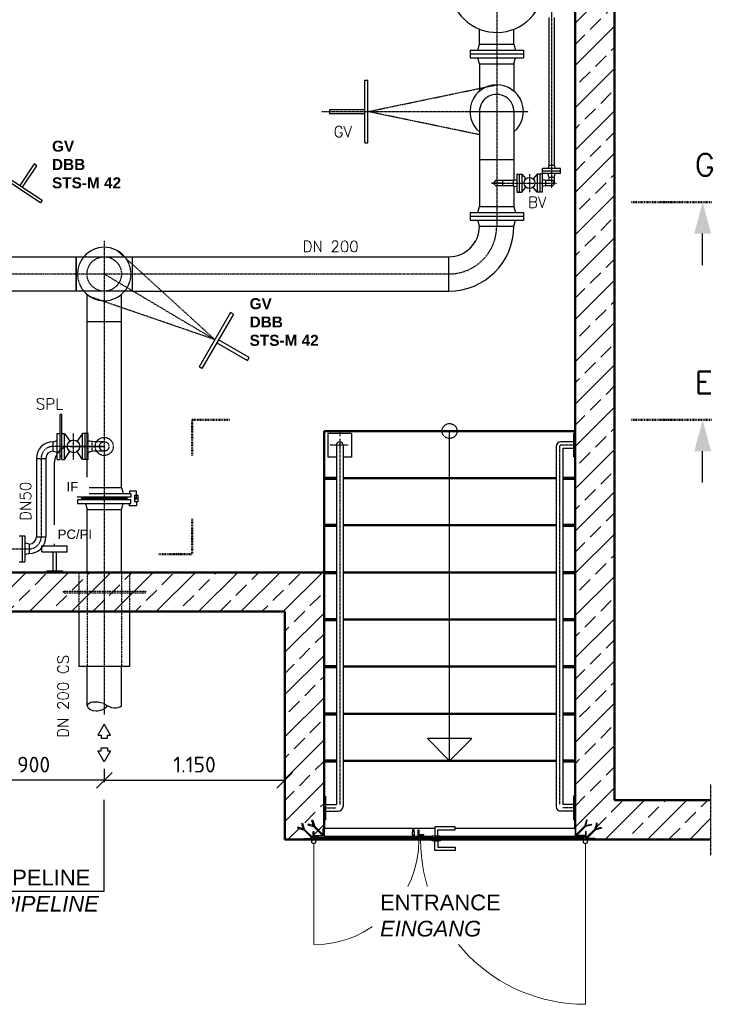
# Model space of a CAD drawing. Header units: millimetres. Extents: x -197187 to 231260338, y -45270 to 70505.
# Tile 47 of 85: x 49855 to 54274, y 1152 to 7421. Entities that reach past the tile are written whole.
import ezdxf
from ezdxf.enums import TextEntityAlignment as Align

# ---------------------------------------------------------------- set-up
doc = ezdxf.new("R2010")
doc.units = ezdxf.units.MM
doc.header["$LTSCALE"] = 0.5
doc.linetypes.add('DASHDOT', pattern=[1, 0.5, -0.25, 0, -0.25])
doc.linetypes.add('HIDDEN', pattern=[0.375, 0.25, -0.125])
for name, color, linetype in [('17', 7, 'Continuous'), ('21', 7, 'Continuous'), ('41', 7, 'Continuous'), ('BEMAßUNG', 7, 'Continuous'), ('Beschriftung', 7, 'Continuous'), ('P-MU025ENTLÜ', 7, 'Continuous'), ('P-MU050ENTL', 7, 'Continuous'), ('P-MU150AUSL', 7, 'Continuous'), ('P-MU200AUSL', 7, 'Continuous'), ('P-MU200EINL', 7, 'Continuous')]:
    doc.layers.add(name, color=color, linetype=linetype)
doc.styles.add('LBB3.5M1000', font='isocp.shx', dxfattribs={"height": 3.5})
doc.styles.add('ROMANS', font='ROMANS', dxfattribs={"height": 0.2})
doc.styles.get("Standard").update_dxf_attribs({"font": 'isocpeur.ttf'})
doc.dimstyles.new('DIN', dxfattribs={"dimtxt": 2.5, "dimasz": 2.5, "dimexe": 1.25, "dimexo": 0.625, "dimtad": 1, "dimtih": 1, "dimdec": 4, "dimdsep": 46, "dimlunit": 6, "dimtxsty": 'Standard', "dimcen": 2.5, "dimadec": 0, "dimazin": 0, "dimtfac": 1, "dimtdec": 4, "dimtmove": 0, "dimatfit": 3, "dimfxl": 0, "dimtvp": 1, "dimtolj": 1, "dimtzin": 0, "dimarcsym": 0})
pattern_1 = [(315, (54390.2678, 6679.3256), (2.245064, 2.245064), [])]
pattern_2 = [(45, (54390.2678, 6679.3256), (-2.245064, 2.245064), [])]
pattern_3 = [(135, (36922.8132, 2887.025), (-1.12253202, -1.12253202), [])]
pattern_4 = [(135, (40744.038, 3652.0185), (-2.245064, -2.245064), [])]

# ---------------------------------------------------------------- blocks, each defined once
blk = doc.blocks.new('SPFEIL')
at = {"layer": '17', "color": 7, "linetype": 'Continuous'}
blk.add_line((-20, 0), (-10, 0), dxfattribs=at)
blk.add_solid([(-10, -2.6795), (0, 0), (-10, 2.6795)], dxfattribs=at)
blk = doc.blocks.new('_Oblique')
at = {"color": 0, "linetype": 'ByBlock', "lineweight": -2}
blk.add_line((-0.5, -0.5), (0.5, 0.5), dxfattribs=at)
blk = doc.blocks.new('*D39')
at = {"layer": 'BEMAßUNG', "color": 0, "lineweight": -2, "transparency": 16777216}
for p, q in [((49494, 2652), (49494, 2565.7)), ((50394, 2652), (50394, 2565.7)), ((50394, 2578.2), (49494, 2578.2))]:
    blk.add_line(p, q, dxfattribs=at)
at = {"layer": 'DEFPOINTS', "color": 0, "transparency": 16777216}
for p in [(49494, 3652), (50394, 3652), (49494, 2578.2)]:
    blk.add_point(p, dxfattribs=at)
at = {"layer": 'BEMAßUNG', "color": 0, "lineweight": -2, "transparency": 16777216, "xscale": 100, "yscale": 100, "zscale": 100, "rotation": 180}
blk.add_blockref('_Oblique', (49494, 2578.2), dxfattribs=at)
at = {"layer": 'BEMAßUNG', "color": 0, "lineweight": -2, "transparency": 16777216, "xscale": 100, "yscale": 100, "zscale": 100}
blk.add_blockref('_Oblique', (50394, 2578.2), dxfattribs=at)
at = {"layer": 'BEMAßUNG', "color": 0, "transparency": 16777216, "insert": (49944, 2678.2), "char_height": 100, "attachment_point": 5}
blk.add_mtext('\\A1;900', dxfattribs=at)
blk = doc.blocks.new('*D45')
at = {"layer": 'BEMAßUNG', "color": 0, "lineweight": -2, "transparency": 16777216}
for p, q in [((50394, 2652), (50394, 2565.7)), ((51544, 2652), (51544, 2565.7)), ((50394, 2578.2), (51544, 2578.2))]:
    blk.add_line(p, q, dxfattribs=at)
at = {"layer": 'DEFPOINTS', "color": 0, "transparency": 16777216}
for p in [(50394, 3652), (51544, 3652), (51544, 2578.2)]:
    blk.add_point(p, dxfattribs=at)
at = {"layer": 'BEMAßUNG', "color": 0, "lineweight": -2, "transparency": 16777216, "xscale": 100, "yscale": 100, "zscale": 100, "rotation": 180}
blk.add_blockref('_Oblique', (50394, 2578.2), dxfattribs=at)
at = {"layer": 'BEMAßUNG', "color": 0, "lineweight": -2, "transparency": 16777216, "xscale": 100, "yscale": 100, "zscale": 100}
blk.add_blockref('_Oblique', (51544, 2578.2), dxfattribs=at)
at = {"layer": 'BEMAßUNG', "color": 0, "transparency": 16777216, "insert": (50969, 2678.2), "char_height": 100, "attachment_point": 5}
blk.add_mtext('\\A1;1.150', dxfattribs=at)

msp = doc.modelspace()

# ---------------------------------------------------------------- hatches: boundary and pattern name
at = {"lineweight": 5}
h = msp.add_hatch(dxfattribs=at)
h.set_pattern_fill('NET3', color=256)
h.set_pattern_definition([(0, (94958.6554, 7787.324), (0, 3.175), []), (60, (94958.6554, 7787.324), (-2.74963066, 1.5875), []), (120, (94958.6554, 7787.324), (-2.74963066, -1.5875), [])])
h.paths.add_polyline_path([(50394.038, 4381.018), (50249.172, 4381.018), (50249.172, 4364.018), (50394.038, 4364.018)])
h.paths.add_polyline_path([(50538.904, 4381.018), (50394.038, 4381.018), (50394.038, 4364.018), (50538.904, 4364.018)])
h = msp.add_hatch(color=256)
h.dxf.hatch_style = 1
h.paths.add_polyline_path([(50598.908, 4366.271), (50593.497, 4375.642), (50604.318, 4375.642)])
h = msp.add_hatch(dxfattribs=at)
h.set_pattern_fill('ANSI31', color=256)
h.set_pattern_definition(pattern_2)
edge = h.paths.add_edge_path()
edge.add_line((51794.038, 2272.018), (51794.038, 2222.018))
edge.add_line((51794.038, 2222.018), (51729.038, 2222.018))
edge.add_line((51729.038, 2222.018), (51729.038, 2224.518))
edge.add_arc((51731.538, 2224.518), 2.5, -270, -180, ccw=False)
edge.add_line((51731.538, 2227.018), (51784.038, 2227.018))
edge.add_arc((51784.038, 2232.018), 5, -90, 0)
edge.add_line((51789.038, 2232.018), (51789.038, 2269.518))
edge.add_arc((51791.538, 2269.518), 2.5, -270, -180, ccw=False)
edge.add_line((51791.538, 2272.018), (51794.038, 2272.018))
h = msp.add_hatch(dxfattribs=at)
h.set_pattern_fill('ANSI31', color=256)
h.set_pattern_definition([(45, (40744.038, 3652.0185), (-2.245064, 2.245064), [])])
edge = h.paths.add_edge_path()
edge.add_line((52399.038, 2262.018), (52399.038, 2212.018))
edge.add_line((52399.038, 2212.018), (52334.038, 2212.018))
edge.add_line((52334.038, 2212.018), (52334.038, 2214.518))
edge.add_arc((52336.538, 2214.518), 2.5, -270, -180, ccw=False)
edge.add_line((52336.538, 2217.018), (52389.038, 2217.018))
edge.add_arc((52389.038, 2222.018), 5, -90, 0)
edge.add_line((52394.038, 2222.018), (52394.038, 2259.518))
edge.add_arc((52396.538, 2259.518), 2.5, -270, -180, ccw=False)
edge.add_line((52396.538, 2262.018), (52399.038, 2262.018))
h = msp.add_hatch(dxfattribs=at)
h.set_pattern_fill('ANSI31', color=256, angle=90)
h.set_pattern_definition(pattern_4)
h.paths.add_polyline_path([(52357.788, 2252.018), (52367.788, 2252.018), (52367.788, 2262.018), (52357.788, 2262.018)])
h = msp.add_hatch(dxfattribs=at)
h.set_pattern_fill('ANSI31', color=256)
h.set_pattern_definition(pattern_2)
edge = h.paths.add_edge_path()
edge.add_line((53394.038, 2272.018), (53394.038, 2222.018))
edge.add_line((53394.038, 2222.018), (53459.038, 2222.018))
edge.add_line((53459.038, 2222.018), (53459.038, 2224.518))
edge.add_arc((53456.538, 2224.518), 2.5, 720, 810)
edge.add_line((53456.538, 2227.018), (53404.038, 2227.018))
edge.add_arc((53404.038, 2232.018), 5, 540, 630, ccw=False)
edge.add_line((53399.038, 2232.018), (53399.038, 2269.518))
edge.add_arc((53396.538, 2269.518), 2.5, 720, 810)
edge.add_line((53396.538, 2272.018), (53394.038, 2272.018))
h = msp.add_hatch(dxfattribs=at)
h.set_pattern_fill('ANSI31', color=256, angle=-90)
h.set_pattern_definition(pattern_1)
edge = h.paths.add_edge_path()
edge.add_line((51729.038, 2252.018), (51729.038, 2202.018))
edge.add_line((51729.038, 2202.018), (51664.038, 2202.018))
edge.add_line((51664.038, 2202.018), (51664.038, 2204.518))
edge.add_arc((51666.538, 2204.518), 2.5, -270, -180, ccw=False)
edge.add_line((51666.538, 2207.018), (51719.038, 2207.018))
edge.add_arc((51719.038, 2212.018), 5, -90, 0)
edge.add_line((51724.038, 2212.018), (51724.038, 2249.518))
edge.add_arc((51726.538, 2249.518), 2.5, -270, -180, ccw=False)
edge.add_line((51726.538, 2252.018), (51729.038, 2252.018))
h = msp.add_hatch(dxfattribs=at)
h.set_pattern_fill('ANSI31', color=256, scale=0.5, angle=90)
h.set_pattern_definition(pattern_3)
h.paths.add_polyline_path([(51729.038, 2216.018), (51749.038, 2216.018), (51749.038, 2218.018), (51729.038, 2218.018)])
h = msp.add_hatch(dxfattribs=at)
h.set_pattern_fill('ANSI31', color=256, angle=90)
h.set_pattern_definition(pattern_4)
h.paths.add_polyline_path([(52399.038, 2212.018), (51739.038, 2212.018), (51739.038, 2202.018), (52399.038, 2202.018)])
h = msp.add_hatch(dxfattribs=at)
h.set_pattern_fill('ANSI31', color=256, angle=90)
h.set_pattern_definition(pattern_4)
h.paths.add_polyline_path([(52399.038, 2222.018), (52429.038, 2222.018), (52429.038, 2232.018), (52399.038, 2232.018)])
h = msp.add_hatch(dxfattribs=at)
h.set_pattern_fill('ANSI31', color=256, scale=0.5, angle=90)
h.set_pattern_definition([(135, (37592.8132, 2887.025), (-1.12253202, -1.12253202), [])])
h.paths.add_polyline_path([(52399.038, 2216.018), (52419.038, 2216.018), (52419.038, 2218.018), (52399.038, 2218.018)])
h = msp.add_hatch(dxfattribs=at)
h.set_pattern_fill('ANSI31', color=256)
h.set_pattern_definition([(45, (36847.8132, 2887.025), (-2.245064, 2.245064), [])])
h.paths.add_polyline_path([(52409.038, 2202.018), (53449.038, 2202.018), (53449.038, 2212.018), (52409.038, 2212.018)])
h = msp.add_hatch(dxfattribs=at)
h.set_pattern_fill('ANSI31', color=256, scale=0.5, angle=90)
h.set_pattern_definition(pattern_3)
h.paths.add_polyline_path([(53459.038, 2216.018), (53439.038, 2216.018), (53439.038, 2218.018), (53459.038, 2218.018)])
h = msp.add_hatch(dxfattribs=at)
h.set_pattern_fill('ANSI31', color=256, angle=-90)
h.set_pattern_definition(pattern_1)
edge = h.paths.add_edge_path()
edge.add_line((53459.038, 2252.018), (53459.038, 2202.018))
edge.add_line((53459.038, 2202.018), (53524.038, 2202.018))
edge.add_line((53524.038, 2202.018), (53524.038, 2204.518))
edge.add_arc((53521.538, 2204.518), 2.5, 720, 810)
edge.add_line((53521.538, 2207.018), (53469.038, 2207.018))
edge.add_arc((53469.038, 2212.018), 5, 540, 630, ccw=False)
edge.add_line((53464.038, 2212.018), (53464.038, 2249.518))
edge.add_arc((53461.538, 2249.518), 2.5, 720, 810)
edge.add_line((53461.538, 2252.018), (53459.038, 2252.018))

# ---------------------------------------------------------------- linework, layer by layer
at = {"linetype": 'Continuous'}
msp.add_line((50480.773, 5948.227), (50520.934, 5911.568), dxfattribs=at)
for p, q in [((50249.172, 4381.018), (50249.172, 4364.018)), ((50538.904, 4381.018), (50538.904, 4364.018)), ((52499.038, 2272.018), (51794.038, 2272.018)), ((53394.038, 2272.018), (52629.038, 2272.018)), ((51544.038, 2202.018), (51794.038, 2202.018)), ((51794.038, 2222.018), (52356.788, 2222.018)), ((51794.038, 2202.018), (53394.038, 2202.018)), ((52356.788, 2230.018), (52356.788, 2217.018)), ((52356.788, 2230.018), (52368.788, 2230.018)), ((52357.788, 2230.018), (52357.788, 2252.018)), ((52357.788, 2229.018), (52357.788, 2217.018)), ((52367.788, 2252.018), (52367.788, 2230.018)), ((52367.788, 2229.018), (52367.788, 2217.018)), ((52368.788, 2230.018), (52368.788, 2217.018)), ((52368.788, 2222.018), (52394.038, 2222.018)), ((52429.038, 2222.018), (52484.038, 2222.018)), ((52499.038, 2222.018), (53394.038, 2222.018))]:
    msp.add_line(p, q)
at = {"lineweight": 50}
for p, q in [((51739.038, 2215.961), (51749.038, 2215.961)), ((51749.038, 2218.164), (51749.038, 2221.956)), ((52409.038, 2215.961), (52419.038, 2215.961)), ((52419.038, 2218.164), (52419.038, 2221.956)), ((53439.038, 2218.164), (53439.038, 2221.956)), ((53449.038, 2215.961), (53439.038, 2215.961))]:
    msp.add_line(p, q, dxfattribs=at)
at = {"lineweight": 5}
for p, q in [((51729.038, 2175.018), (51729.038, 1532.018)), ((53459.038, 2175.018), (53459.038, 1152.018))]:
    msp.add_line(p, q, dxfattribs=at)
for points in [[(49856.968, 6365.296), (49873.617, 6354.214), (49965.045, 6491.567), (49948.396, 6502.649)], [(49721.019, 6431.764), (49732.102, 6448.413), (49998.483, 6271.097), (49987.401, 6254.449)], [(50224.038, 4405.018), (50564.038, 4405.018), (50564.038, 4381.018), (50224.038, 4381.018)], [(50589.917, 4392.766), (50607.899, 4392.766), (50607.899, 4352.271), (50589.917, 4352.271)], [(50224.038, 4340.018), (50564.038, 4340.018), (50564.038, 4364.018), (50224.038, 4364.018)], [(50598.908, 4366.271), (50593.497, 4375.642), (50604.318, 4375.642)], [(52357.788, 2252.018), (52367.788, 2252.018), (52367.788, 2262.018), (52357.788, 2262.018)], [(51679.038, 2200.018), (51729.038, 2200.018), (51729.038, 2202.018), (51679.038, 2202.018)], [(51729.038, 2216.018), (51749.038, 2216.018), (51749.038, 2218.018), (51729.038, 2218.018)], [(51729.038, 2200.018), (51779.038, 2200.018), (51779.038, 2202.018), (51729.038, 2202.018)], [(52399.038, 2212.018), (51739.038, 2212.018), (51739.038, 2202.018), (52399.038, 2202.018)], [(52357.788, 2219.018), (52367.788, 2219.018), (52367.788, 2229.018), (52357.788, 2229.018)], [(52399.038, 2222.018), (52429.038, 2222.018), (52429.038, 2232.018), (52399.038, 2232.018)], [(52399.038, 2216.018), (52419.038, 2216.018), (52419.038, 2218.018), (52399.038, 2218.018)], [(52409.038, 2202.018), (53449.038, 2202.018), (53449.038, 2212.018), (52409.038, 2212.018)], [(52484.038, 2212.018), (52534.038, 2212.018), (52534.038, 2222.018), (52484.038, 2222.018)], [(52484.038, 2202.018), (52534.038, 2202.018), (52534.038, 2192.018), (52484.038, 2192.018)], [(53459.038, 2200.018), (53409.038, 2200.018), (53409.038, 2202.018), (53459.038, 2202.018)], [(53459.038, 2216.018), (53439.038, 2216.018), (53439.038, 2218.018), (53459.038, 2218.018)], [(53509.038, 2200.018), (53459.038, 2200.018), (53459.038, 2202.018), (53509.038, 2202.018)]]:
    msp.add_lwpolyline(points, close=True)
for points in [[(50274.306, 4405.018), (50284.488, 4443.018), (50503.588, 4443.018), (50513.77, 4405.018)], [(50598.908, 4372.518), (50598.908, 4419.191), (50554.361, 4419.191), (50554.361, 4405.018)], [(50274.306, 4340.018), (50284.488, 4302.018), (50503.588, 4302.018), (50513.77, 4340.018)], [(50598.908, 4352.271), (50598.908, 4325.846), (50554.361, 4325.846), (50554.361, 4340.018)], [(51727.608, 2284.206), (51717.047, 2323.619), (51722.843, 2325.172), (51732.988, 2287.312)], [(53460.468, 2284.206), (53471.029, 2323.619), (53465.233, 2325.172), (53455.088, 2287.312)], [(51661.055, 2270.001), (51627.437, 2279.009), (51625.884, 2273.214), (51663.745, 2263.069)], [(51662.608, 2264.206), (51652.047, 2303.619), (51657.843, 2305.172), (51667.988, 2267.312)], [(51662.608, 2264.206), (51719.745, 2207.069), (51723.988, 2211.311), (51667.988, 2267.312)], [(51726.055, 2290.001), (51692.437, 2299.009), (51690.884, 2293.214), (51728.745, 2283.069)], [(51727.608, 2284.206), (51784.745, 2227.069), (51788.988, 2231.311), (51732.988, 2287.312)], [(52519.038, 2282.018), (52499.038, 2282.018), (52499.038, 2222.018), (52519.038, 2222.018), (52519.038, 2262.018), (52629.038, 2262.018), (52629.038, 2282.018), (52499.038, 2282.018), (52499.038, 2262.018)], [(53460.468, 2284.206), (53403.331, 2227.069), (53399.088, 2231.311), (53455.088, 2287.312)], [(53462.021, 2290.001), (53495.639, 2299.009), (53497.192, 2293.214), (53459.331, 2283.069)], [(53525.468, 2264.206), (53468.331, 2207.069), (53464.088, 2211.311), (53520.088, 2267.312)], [(53525.468, 2264.206), (53536.029, 2303.619), (53530.233, 2305.172), (53520.088, 2267.312)], [(53527.021, 2270.001), (53560.639, 2279.009), (53562.192, 2273.214), (53524.331, 2263.069)], [(52519.038, 2132.018), (52499.038, 2132.018), (52499.038, 2192.018), (52519.038, 2192.018), (52519.038, 2152.018), (52629.038, 2152.018), (52629.038, 2132.018), (52499.038, 2132.018), (52499.038, 2152.018)]]:
    msp.add_lwpolyline(points)
for points in [[(51794.038, 2272.018), (51794.038, 2222.018), (51729.038, 2222.018), (51729.038, 2224.518, -0.41421356), (51731.538, 2227.018), (51784.038, 2227.018, 0.41421356), (51789.038, 2232.018), (51789.038, 2269.518, -0.41421356), (51791.538, 2272.018)], [(52399.038, 2262.018), (52399.038, 2212.018), (52334.038, 2212.018), (52334.038, 2214.518, -0.41421356), (52336.538, 2217.018), (52389.038, 2217.018, 0.41421356), (52394.038, 2222.018), (52394.038, 2259.518, -0.41421356), (52396.538, 2262.018)], [(53394.038, 2272.018), (53394.038, 2222.018), (53459.038, 2222.018), (53459.038, 2224.518, 0.41421356), (53456.538, 2227.018), (53404.038, 2227.018, -0.41421356), (53399.038, 2232.018), (53399.038, 2269.518, 0.41421356), (53396.538, 2272.018)], [(51729.038, 2252.018), (51729.038, 2202.018), (51664.038, 2202.018), (51664.038, 2204.518, -0.41421356), (51666.538, 2207.018), (51719.038, 2207.018, 0.41421356), (51724.038, 2212.018), (51724.038, 2249.518, -0.41421356), (51726.538, 2252.018)], [(53459.038, 2252.018), (53459.038, 2202.018), (53524.038, 2202.018), (53524.038, 2204.518, 0.41421356), (53521.538, 2207.018), (53469.038, 2207.018, -0.41421356), (53464.038, 2212.018), (53464.038, 2249.518, 0.41421356), (53461.538, 2252.018)]]:
    msp.add_lwpolyline(points, format="xyb", close=True)
at = {"lineweight": 50}
for points in [[(51739.038, 2218.018), (51739.038, 2221.956), (51753.671, 2221.956), (51753.671, 2218.018)], [(52409.038, 2218.018), (52409.038, 2221.956), (52423.671, 2221.956), (52423.671, 2218.018)], [(53449.038, 2218.018), (53449.038, 2221.956), (53434.405, 2221.956), (53434.405, 2218.018)]]:
    msp.add_lwpolyline(points, dxfattribs=at)
for centre in [(51729.038, 2187.518), (53459.038, 2187.518)]:
    msp.add_circle(centre, 12.5)
at = {"lineweight": 5}
for centre, radius, start, end in [((51729.038, 2202.018), 670, 270, 0), ((53459.038, 2202.018), 1050, 180, 270)]:
    msp.add_arc(centre, radius, start, end, dxfattribs=at)
at = {"lineweight": 50}
for points in [[(51744.038, 2215.961), (51744.459, 2213.237), (51746.057, 2212.527), (51748.387, 2212.106), (51750.028, 2212.549), (51752.203, 2214.08), (51751.981, 2216.32), (51750.472, 2217.673), (51748.83, 2218.205), (51743.416, 2218.139), (51739.023, 2218.05)], [(52414.038, 2215.961), (52414.459, 2213.237), (52416.057, 2212.527), (52418.387, 2212.106), (52420.028, 2212.549), (52422.203, 2214.08), (52421.981, 2216.32), (52420.472, 2217.673), (52418.83, 2218.205), (52413.416, 2218.139), (52409.023, 2218.05)], [(53444.038, 2215.961), (53443.617, 2213.237), (53442.019, 2212.527), (53439.69, 2212.106), (53438.048, 2212.549), (53435.873, 2214.08), (53436.095, 2216.32), (53437.604, 2217.673), (53439.246, 2218.205), (53444.66, 2218.139), (53449.053, 2218.05)]]:
    msp.add_spline(points, degree=3, dxfattribs=at)
at = {"layer": '17', "linetype": 'DASHDOT', "lineweight": 50, "ltscale": 20}
for p, q in [((53752.4, 6259.018), (54266.161, 6259.018)), ((50955.136, 4873.541), (50955.136, 4646.363)), ((50955.136, 4873.541), (51196.055, 4873.541)), ((53752.4, 4873.541), (54266.161, 4873.541)), ((50955.136, 4243.322), (50955.136, 4018.117)), ((50742.078, 4018.117), (50955.136, 4018.117))]:
    msp.add_line(p, q, dxfattribs=at)
at = {"layer": '21', "linetype": 'Continuous', "lineweight": 50, "ltscale": 10}
for p, q in [((53394.038, 14152.018), (53394.038, 2272.018)), ((53644.038, 8802.018), (53644.038, 2452.018)), ((53644.038, 6052.018), (53644.038, 3902.018)), ((51794.038, 4802.018), (53394.038, 4802.018)), ((51794.038, 4802.018), (51794.038, 2272.018)), ((51915.238, 4502.018), (53272.838, 4502.018)), ((51915.238, 4202.018), (53272.838, 4202.018)), ((49699.038, 3902.018), (51794.038, 3902.018)), ((51915.238, 3902.018), (53272.838, 3902.018)), ((49699.038, 3652.018), (51544.038, 3652.018)), ((51544.038, 3652.018), (51544.038, 2202.018)), ((51915.238, 3602.018), (53272.838, 3602.018)), ((51915.238, 3302.018), (53272.838, 3302.018)), ((51915.238, 3002.018), (53272.838, 3002.018)), ((51915.238, 2702.018), (53272.838, 2702.018)), ((53644.038, 2452.018), (54257.078, 2452.018)), ((51544.038, 2202.018), (53644.038, 2202.018)), ((51544.038, 2202.018), (53644.038, 2202.018)), ((53394.038, 2202.018), (54257.078, 2202.018))]:
    msp.add_line(p, q, dxfattribs=at)
at = {"layer": '21', "linetype": 'DASHDOT', "ltscale": 10}
for p, q in [((52701.609, 6836.018), (53095.508, 6836.018)), ((51894.038, 4802.018), (51894.038, 4766.414)), ((51947.258, 4711.348), (51831.196, 4711.348)), ((51894.038, 4751.403), (51894.038, 2424.39)), ((53294.038, 4702.548), (53294.038, 2424.39)), ((53394.038, 4711.348), (53302.838, 4711.348)), ((54257.078, 2552.018), (54257.078, 2102.018)), ((51794.038, 2402.018), (51872.213, 2402.018)), ((53394.038, 2402.018), (53315.863, 2402.018))]:
    msp.add_line(p, q, dxfattribs=at)
at = {"layer": '21', "linetype": 'Continuous', "ltscale": 10}
for p, q in [((51969.038, 4786.348), (51819.038, 4786.348)), ((51819.038, 4786.348), (51819.038, 4636.348)), ((51969.038, 4786.348), (51969.038, 4636.348)), ((52594.038, 2702.018), (52594.038, 4802.018)), ((53394.038, 4785.848), (53384.038, 4785.848)), ((53384.038, 4785.848), (53384.038, 4636.848)), ((51872.838, 4711.348), (51872.838, 2423.218)), ((51915.238, 4711.348), (51915.238, 2410.818)), ((53272.838, 4702.548), (53272.838, 2410.818)), ((53384.038, 4732.548), (53302.838, 4732.548)), ((53315.238, 4690.148), (53315.238, 2423.218)), ((53384.038, 4690.148), (53315.238, 4690.148)), ((51872.838, 4636.348), (51819.038, 4636.348)), ((51969.038, 4636.348), (51915.238, 4636.348)), ((53394.038, 4636.848), (53384.038, 4636.848)), ((52594.038, 2702.018), (52452.35, 2843.706)), ((52735.726, 2843.706), (52452.35, 2843.706)), ((52594.038, 2702.018), (52735.726, 2843.706)), ((51794.038, 2476.518), (51804.038, 2476.518)), ((51804.038, 2476.518), (51804.038, 2327.518)), ((53384.038, 2476.518), (53384.038, 2327.518)), ((53394.038, 2476.518), (53384.038, 2476.518)), ((51804.038, 2423.218), (51872.838, 2423.218)), ((53384.038, 2423.218), (53315.238, 2423.218)), ((51794.038, 2327.518), (51804.038, 2327.518)), ((51804.038, 2380.818), (51885.238, 2380.818)), ((53384.038, 2380.818), (53302.838, 2380.818)), ((53394.038, 2327.518), (53384.038, 2327.518))]:
    msp.add_line(p, q, dxfattribs=at)
at = {"layer": '21', "linetype": 'Continuous', "lineweight": 70, "ltscale": 10}
for p, q in [((51794.038, 4502.018), (51872.838, 4502.018)), ((53315.238, 4502.018), (53394.038, 4502.018)), ((51794.038, 4202.018), (51872.838, 4202.018)), ((53315.238, 4202.018), (53394.038, 4202.018)), ((51794.038, 3902.018), (51872.838, 3902.018)), ((53315.238, 3902.018), (53394.038, 3902.018)), ((51794.038, 3602.018), (51872.838, 3602.018)), ((53315.238, 3602.018), (53394.038, 3602.018)), ((51794.038, 3302.018), (51872.838, 3302.018)), ((53315.238, 3302.018), (53394.038, 3302.018)), ((51794.038, 3002.018), (51872.838, 3002.018)), ((53315.238, 3002.018), (53394.038, 3002.018)), ((51794.038, 2702.018), (51872.838, 2702.018)), ((53315.238, 2702.018), (53394.038, 2702.018))]:
    msp.add_line(p, q, dxfattribs=at)
at = {"layer": '21', "linetype": 'DASHDOT', "ltscale": 10}
msp.add_circle((52594.038, 4802.018), 47.563, dxfattribs=at)
at = {"layer": '21', "linetype": 'Continuous', "ltscale": 10}
for centre, radius, start, end in [((51894.038, 4711.348), 21.2, 0, 180), ((53302.838, 4702.548), 30, 90, 180), ((51885.238, 2410.818), 30, 270, 0), ((53302.838, 2410.818), 30, 180, 270)]:
    msp.add_arc(centre, radius, start, end, dxfattribs=at)
at = {"layer": '21', "linetype": 'DASHDOT', "ltscale": 10}
msp.add_arc((53302.838, 4702.548), 8.8, 90, 180, dxfattribs=at)
at = {"layer": '41', "linetype": 'Continuous', "ltscale": 10}
for p, q in [((50177.338, 4704.018), (50394.038, 4704.018)), ((50077.338, 4072.018), (50077.338, 4604.018)), ((49916.038, 4082.168), (49916.038, 4021.868)), ((49997.338, 4072.018), (50157.338, 4072.018)), ((49997.338, 4032.018), (49997.338, 4072.018)), ((49997.338, 4032.018), (50157.338, 4032.018)), ((50067.338, 4032.018), (50067.338, 3912.018)), ((50087.338, 4032.018), (50087.338, 3912.018)), ((50157.338, 4032.018), (50157.338, 4072.018)), ((50027.338, 3912.018), (50027.338, 3902.018)), ((50027.338, 3912.018), (50127.338, 3912.018)), ((50127.338, 3912.018), (50127.338, 3902.018))]:
    msp.add_line(p, q, dxfattribs=at)
msp.add_arc((50177.338, 4604.018), 100, 90, 180, dxfattribs=at)
at = {"layer": 'P-MU025ENTLÜ', "linetype": 'DASHDOT', "ltscale": 10}
for p, q in [((53244.038, 11418.75), (53244.038, 6350.13)), ((53103.038, 6438.518), (53103.038, 6323.518)), ((52924.163, 6381.018), (52859.958, 6381.018)), ((52863.913, 6381.018), (53274.926, 6381.018))]:
    msp.add_line(p, q, dxfattribs=at)
at = {"layer": 'P-MU025ENTLÜ', "linetype": 'Continuous', "ltscale": 10}
for p, q in [((53227.188, 7435.043), (53227.188, 6495.018)), ((53260.888, 7435.043), (53260.888, 6495.018)), ((53301.538, 6473.018), (53186.538, 6473.018)), ((53186.538, 6441.018), (53186.538, 6473.018)), ((53227.188, 6495.018), (53221.293, 6473.018)), ((53227.188, 6495.018), (53260.888, 6495.018)), ((53260.888, 6495.018), (53266.783, 6473.018)), ((53301.538, 6441.019), (53301.538, 6473.018)), ((53000.038, 6397.868), (52894.038, 6397.868)), ((52932.038, 6397.868), (52932.038, 6364.168)), ((53000.038, 6397.868), (53022.038, 6403.763)), ((53000.038, 6397.868), (53000.038, 6364.168)), ((53022.038, 6438.518), (53022.038, 6323.518)), ((53022.038, 6438.518), (53054.038, 6438.518)), ((53038.038, 6438.518), (53038.038, 6323.518)), ((53054.038, 6438.518), (53054.038, 6323.518)), ((53054.038, 6438.518), (53080.337, 6407.658)), ((53152.038, 6438.518), (53125.739, 6407.658)), ((53152.038, 6438.518), (53152.038, 6323.518)), ((53184.038, 6438.518), (53152.038, 6438.518)), ((53168.038, 6438.518), (53168.038, 6323.518)), ((53184.038, 6438.518), (53184.038, 6323.518)), ((53206.038, 6397.868), (53184.038, 6403.763)), ((53301.538, 6457.019), (53186.538, 6457.018)), ((53301.538, 6441.019), (53186.538, 6441.018)), ((53206.038, 6397.868), (53206.038, 6364.168)), ((53244.038, 6397.868), (53206.038, 6397.868)), ((53227.188, 6419.018), (53221.293, 6441.019)), ((53227.188, 6419.018), (53260.888, 6419.018)), ((53227.188, 6419.018), (53227.188, 6397.868)), ((53260.888, 6419.018), (53266.783, 6441.018)), ((53260.888, 6419.018), (53260.888, 6381.018)), ((53000.038, 6364.168), (52894.038, 6364.168)), ((53000.038, 6364.168), (53022.038, 6358.274)), ((53054.038, 6323.518), (53080.337, 6354.379)), ((53152.038, 6323.518), (53125.739, 6354.379)), ((53206.038, 6364.168), (53184.038, 6358.273)), ((53244.038, 6364.168), (53206.038, 6364.168)), ((53022.038, 6323.518), (53054.038, 6323.518)), ((53184.038, 6323.518), (53152.038, 6323.518))]:
    msp.add_line(p, q, dxfattribs=at)
msp.add_circle((53103.038, 6381.018), 35, dxfattribs=at)
for centre, start, end in [((52894.038, 6381.018), 90, 270), ((53244.038, 6381.018), 270, 90)]:
    msp.add_arc(centre, 16.85, start, end, dxfattribs=at)
at = {"layer": 'P-MU050ENTL', "linetype": 'Continuous', "ltscale": 10}
for p, q in [((50123.038, 4907.018), (50113.038, 4907.018)), ((50113.038, 4786.518), (50113.038, 4907.018)), ((50123.038, 4786.518), (50123.038, 4907.018)), ((50095.038, 4621.518), (50095.038, 4786.518)), ((50095.038, 4786.518), (50113.038, 4786.518)), ((50113.038, 4621.518), (50113.038, 4786.518)), ((50123.038, 4621.518), (50123.038, 4786.518)), ((50123.038, 4786.518), (50141.038, 4786.518)), ((50141.038, 4621.518), (50141.038, 4786.518)), ((50141.038, 4786.518), (50175.301, 4736.928)), ((50255.038, 4786.518), (50220.775, 4736.928)), ((50255.038, 4621.518), (50255.038, 4786.518)), ((50284.488, 4786.518), (50255.038, 4786.518)), ((50273.038, 4621.518), (50273.038, 4786.518)), ((50291.038, 4786.518), (50284.488, 4786.518)), ((50068.038, 4734.168), (50095.038, 4741.403)), ((50068.038, 4673.868), (50068.038, 4734.168)), ((50068.038, 4673.868), (50095.038, 4666.634)), ((50123.038, 4642.018), (50113.038, 4642.018)), ((50141.038, 4621.518), (50175.301, 4671.109)), ((50255.038, 4621.518), (50220.775, 4671.109)), ((49961.888, 4628.018), (49961.888, 4128.018)), ((49961.888, 4628.018), (50022.188, 4628.018)), ((50022.188, 4628.018), (50022.188, 4128.018)), ((50095.038, 4621.518), (50113.038, 4621.518)), ((50123.038, 4621.518), (50141.038, 4621.518)), ((50284.488, 4621.518), (50255.038, 4621.518)), ((50291.038, 4621.518), (50284.488, 4621.518)), ((49853.038, 4134.518), (49889.038, 4134.518)), ((49871.038, 4134.518), (49871.038, 3969.518)), ((49889.038, 4134.518), (49889.038, 3969.518)), ((49916.038, 4082.168), (49889.038, 4089.403)), ((49916.038, 4082.168), (49916.038, 4021.868)), ((49961.888, 4128.018), (50022.188, 4128.018)), ((49916.038, 4021.868), (49889.038, 4014.634)), ((49853.038, 3969.518), (49889.038, 3969.518))]:
    msp.add_line(p, q, dxfattribs=at)
at = {"layer": 'P-MU050ENTL', "linetype": 'DASHDOT', "ltscale": 10}
for p, q in [((50198.038, 4621.518), (50198.038, 4786.518)), ((50394.038, 4704.018), (50068.038, 4704.018)), ((49992.038, 4628.018), (49992.038, 4128.018)), ((49578.188, 4052.018), (49916.038, 4052.018))]:
    msp.add_line(p, q, dxfattribs=at)
at = {"layer": 'P-MU050ENTL', "linetype": 'Continuous', "ltscale": 10}
msp.add_circle((50198.038, 4704.018), 40, dxfattribs=at)
for centre, radius, start, end in [((50068.038, 4628.018), 106.15, 90, 180), ((50068.038, 4628.018), 45.85, 90, 180), ((49916.038, 4128.018), 106.15, 270, 0), ((49916.038, 4128.018), 45.85, 270, 0)]:
    msp.add_arc(centre, radius, start, end, dxfattribs=at)
at = {"layer": 'P-MU050ENTL', "linetype": 'DASHDOT', "ltscale": 10}
for centre, start, end in [((50068.038, 4628.018), 90, 180), ((49916.038, 4128.018), 270, 0)]:
    msp.add_arc(centre, 76, start, end, dxfattribs=at)
at = {"layer": 'P-MU150AUSL', "linetype": 'HIDDEN', "ltscale": 10}
for p, q in [((50291.038, 4621.518), (50291.038, 4786.518)), ((50291.038, 4741.403), (50309.888, 4736.352)), ((50318.038, 4734.168), (50310.936, 4736.071)), ((50318.038, 4673.868), (50318.038, 4734.168)), ((50394.038, 4734.168), (50318.038, 4734.168)), ((50291.038, 4666.634), (50309.888, 4671.685)), ((50318.038, 4673.868), (50304.337, 4670.197)), ((50394.038, 4673.868), (50318.038, 4673.868))]:
    msp.add_line(p, q, dxfattribs=at)
for centre, radius in [((50394.038, 5802.018), 109.55), ((50394.038, 4704.018), 57.5), ((50394.038, 4704.018), 30.15)]:
    msp.add_circle(centre, radius, dxfattribs=at)
for start, end in [(139.8784139, 220.1215861), (319.8784139, 40.1215861)]:
    msp.add_arc((50394.038, 5802.018), 170, start, end, dxfattribs=at)
at = {"layer": 'P-MU200AUSL', "linetype": 'HIDDEN', "ltscale": 10}
for p, q in [((50232.088, 3902.018), (50232.088, 3652.018)), ((50555.988, 3902.018), (50555.988, 3652.018)), ((50132.088, 3782.018), (50655.988, 3782.018)), ((50132.088, 3782.018), (50132.088, 3772.018)), ((50132.088, 3772.018), (50655.988, 3772.018)), ((50655.988, 3782.018), (50655.988, 3772.018))]:
    msp.add_line(p, q, dxfattribs=at)
at = {"layer": 'P-MU200AUSL', "ltscale": 100}
for p, q in [((50232.088, 3652.018), (50232.088, 3302.018)), ((50555.988, 3652.018), (50555.988, 3302.018)), ((50555.988, 3302.018), (50232.088, 3302.018))]:
    msp.add_line(p, q, dxfattribs=at)
at = {"layer": 'P-MU200EINL', "linetype": 'DASHDOT', "ltscale": 10}
for p, q in [((52894.038, 12147.018), (52894.038, 6107.018)), ((52074.188, 6836.018), (52894.188, 7006.018)), ((51779.551, 6836.018), (53095.508, 6836.018)), ((52784.488, 6688.761), (52074.188, 6836.018)), ((50394.038, 6013.234), (50394.038, 2994.884)), ((50520.934, 5911.568), (50760.963, 5692.468)), ((45937.539, 5802.018), (52589.038, 5802.018)), ((50394.038, 5802.018), (51099.281, 5383.65)), ((51099.281, 5383.65), (50307.303, 5655.81)), ((50760.963, 5692.468), (51099.281, 5383.65))]:
    msp.add_line(p, q, dxfattribs=at)
at = {"layer": 'P-MU200EINL', "linetype": 'Continuous', "ltscale": 10}
for p, q in [((52784.488, 7265.018), (52784.488, 7360.736)), ((53003.588, 7265.018), (53003.588, 7360.736)), ((52724.038, 7227.018), (53064.038, 7227.018)), ((52724.038, 7227.018), (52724.038, 7179.018)), ((52774.306, 7227.018), (52784.488, 7265.018)), ((52784.488, 7265.018), (53003.588, 7265.018)), ((53003.588, 7265.018), (53013.77, 7227.018)), ((53064.038, 7227.018), (53064.038, 7179.018)), ((52724.038, 7203.018), (53064.038, 7203.018)), ((52724.038, 7179.018), (53064.038, 7179.018)), ((52784.488, 7141.018), (52774.306, 7179.018)), ((53003.588, 7141.018), (53013.77, 7179.018)), ((52784.488, 7141.018), (52784.488, 6966.014)), ((52784.488, 7141.018), (53003.588, 7141.018)), ((53003.588, 7141.018), (53003.588, 6966.014)), ((52054.188, 6636.018), (52054.188, 7036.018)), ((52054.188, 7036.018), (52074.188, 7036.018)), ((52074.188, 6636.018), (52074.188, 7036.018)), ((51829.188, 6847.51), (51829.188, 6824.527)), ((52054.188, 6847.51), (51829.188, 6847.51)), ((52784.488, 6836.018), (52784.488, 6231.018)), ((53003.588, 6836.018), (53003.588, 6398.82)), ((51829.188, 6824.527), (52054.188, 6824.527)), ((52054.188, 6636.018), (52074.188, 6636.018)), ((52784.488, 6531.018), (53003.588, 6531.018)), ((53003.588, 6363.217), (53003.588, 6231.018)), ((52774.306, 6193.018), (52784.488, 6231.018)), ((52784.488, 6231.018), (53003.588, 6231.018)), ((53003.588, 6231.018), (53013.77, 6193.018)), ((52724.038, 6193.018), (53064.038, 6193.018)), ((52724.038, 6193.018), (52724.038, 6145.018)), ((52724.038, 6169.018), (53064.038, 6169.018)), ((52724.038, 6145.018), (53064.038, 6145.018)), ((52784.488, 6107.018), (52774.306, 6145.018)), ((53003.588, 6107.018), (53013.77, 6145.018)), ((53064.038, 6193.018), (53064.038, 6145.018)), ((52784.488, 6107.018), (53003.588, 6107.018)), ((50572.038, 5911.568), (52589.038, 5911.568)), ((52589.038, 5692.468), (52589.038, 5911.568)), ((50284.488, 4443.018), (50284.488, 5672.023)), ((50503.588, 4443.018), (50503.588, 5672.023)), ((50572.038, 5692.468), (52589.038, 5692.468)), ((51199.281, 5556.855), (50999.281, 5210.445)), ((51216.602, 5546.855), (51016.602, 5200.445)), ((51216.602, 5546.855), (51199.281, 5556.855)), ((50503.588, 5497.018), (50284.488, 5497.018)), ((51110.856, 5363.698), (51305.711, 5251.198)), ((51317.203, 5271.102), (51122.348, 5383.602)), ((51305.711, 5251.198), (51317.203, 5271.102)), ((51016.602, 5200.445), (50999.281, 5210.445)), ((50284.488, 4302.018), (50503.588, 4302.018)), ((50503.588, 3902.018), (50503.588, 4302.018)), ((50284.488, 3052.754), (50284.488, 3302.018)), ((50503.588, 3053.036), (50503.588, 3302.018))]:
    msp.add_line(p, q, dxfattribs=at)
at = {"layer": 'P-MU200EINL', "linetype": 'HIDDEN', "ltscale": 10}
for p, q in [((50284.488, 3902.018), (50284.488, 3302.018)), ((50503.588, 3902.018), (50503.588, 3302.018))]:
    msp.add_line(p, q, dxfattribs=at)
at = {"layer": 'P-MU200EINL', "linetype": 'Continuous', "ltscale": 10}
for points in [[(49672.038, 5911.568), (50216.038, 5911.568), (50216.038, 5692.468), (49672.038, 5692.468)], [(50216.038, 5911.568), (50572.038, 5911.568), (50572.038, 5692.468), (50216.038, 5692.468)], [(50394.038, 2935.146), (50354.038, 2865.865), (50374.038, 2865.865), (50374.038, 2845.865), (50414.038, 2845.865), (50414.038, 2865.865), (50434.038, 2865.865), (50394.038, 2935.146)], [(50394.038, 2695.758), (50354.038, 2765.04), (50374.038, 2765.04), (50374.038, 2785.04), (50414.038, 2785.04), (50414.038, 2765.04), (50434.038, 2765.04), (50394.038, 2695.758)]]:
    msp.add_lwpolyline(points, close=True, dxfattribs=at)
for centre, radius, start, end in [((52894.038, 7640.018), 300, 333.6512806, 326.2088917), ((52894.038, 6836.018), 170, 90, 229.8784139), ((52894.038, 6836.018), 170, 310.1215861, 90), ((52894.038, 6836.018), 109.55, 357.564975, 180), ((52589.038, 6107.018), 414.55, 270, 0), ((52589.038, 6107.018), 195.45, 270, 0), ((50394.038, 5802.018), 170, 40.1215861, 139.8784139), ((50394.038, 5802.018), 170, 220.1215861, 319.8784139)]:
    msp.add_arc(centre, radius, start, end, dxfattribs=at)
at = {"layer": 'P-MU200EINL', "linetype": 'DASHDOT', "ltscale": 10}
msp.add_arc((52589.038, 6107.018), 305, 270, 0, dxfattribs=at)
at = {"layer": 'P-MU200EINL', "linetype": 'Continuous', "ltscale": 10}
for centre, major_axis, ratio, start_param, end_param in [((50375.778, 3021.084), (-91.29, 31.953), 0.49419056, 4.71238898, 6.28318531), ((50355.603, 3078.607), (-71.115, -25.853), 0.73711504, 0, 2.23849084), ((50418.176, 3128.716), (85.412, -75.679), 0.57500525, 4.9023319, 6.28318531)]:
    msp.add_ellipse(centre, major_axis=major_axis, ratio=ratio, start_param=start_param, end_param=end_param, dxfattribs=at)

# ---------------------------------------------------------------- block references
at = {"layer": '17', "linetype": 'Continuous', "lineweight": 50, "ltscale": 10, "xscale": 20, "yscale": 20, "rotation": 90}
for p in [(54206.141, 6259.018), (54206.141, 4873.541)]:
    msp.add_blockref('SPFEIL', p, dxfattribs=at)

# ---------------------------------------------------------------- texts
at = {"layer": '17', "linetype": 'Continuous', "lineweight": 50, "ltscale": 10, "style": 'ROMANS'}
for s, p in [('G', (54156.573, 6497.209)), ('E', (54156.573, 5111.732))]:
    msp.add_text(s, height=140, dxfattribs=at).set_placement(p, align=Align.MIDDLE_LEFT)
at = {"layer": 'BEMAßUNG', "linetype": 'Continuous', "ltscale": 10, "style": 'ROMANS'}
msp.add_text('DN 200', height=70, dxfattribs=at).set_placement((52014.788, 5942.284), align=Align.RIGHT)
for s, p in [('DN50', (49927.823, 4230.307)), ('DN 200 CS', (50166.615, 2848.757))]:
    msp.add_text(s, height=70, rotation=90, dxfattribs=at).set_placement(p)
at = {"layer": 'Beschriftung', "insert": (48248.167, 2009.199), "char_height": 100, "width": 2448.27324, "attachment_point": 1, "style": 'LBB3.5M1000', "bg_fill": 2}
msp.add_mtext('{\\fArial|b0|i0|c0|p34;FROM  AND TO BASEPIPELINE\\P\\fArial|b0|i1|c0|p34;VON  UND ZUR PLATZPIPELINE}', dxfattribs=at)
at = {"layer": 'P-MU025ENTLÜ', "linetype": 'Continuous', "ltscale": 10, "style": 'ROMANS'}
msp.add_text('BV', height=70, dxfattribs=at).set_placement((53093.948, 6223.945))
at = {"layer": 'P-MU050ENTL', "linetype": 'Continuous', "ltscale": 10, "style": 'ROMANS'}
msp.add_text('SPL', height=70, dxfattribs=at).set_placement((49958.329, 4939.805))
at = {"layer": 'P-MU200EINL', "linetype": 'Continuous', "ltscale": 10, "style": 'ROMANS'}
msp.add_text('GV', height=70, dxfattribs=at).set_placement((51855.285, 6673.004))
at = {"layer": 'P-MU200EINL', "linetype": 'Continuous', "ltscale": 10, "char_height": 70, "width": 491.56785, "attachment_point": 1, "style": 'ROMANS'}
for insert in [(50061.317, 6650.802), (51320.225, 5647.924)]:
    msp.add_mtext('{\\fArial|b1|i0|c0|p34;GV\\PDBB\\PSTS-M 42}', dxfattribs=dict(at, insert=insert))

# ---------------------------------------------------------------- dimensions: what is measured, and where the dimension line sits
at = {"layer": 'BEMAßUNG'}
for base, p2, picture, middle in [((49494.038, 2578.188), (49494.038, 3652.018), '*D39', (49944.038, 2678.188)), ((51544.038, 2578.188), (51544.038, 3652.018), '*D45', (50969.038, 2678.188))]:
    dim = msp.add_linear_dim(base=base, p1=(50394.038, 3652.018), p2=p2, dimstyle='DIN', override={"dimscale": 10, "dimtxt": 10, "dimasz": 10, "dimexo": 100, "dimgap": 5, "dimdec": 2, "dimblk1": 'Oblique', "dimblk2": 'Oblique', "dimsah": 1, "dimtdec": 2, "dimtmove": 2}, dxfattribs=at)
    dim.commit()
    dim.dimension.update_dxf_attribs({"geometry": picture, "text_midpoint": middle})

# ---------------------------------------------------------------- next in the draw order: linework, layer by layer
at = {"layer": 'Beschriftung'}
for p, q in [((50394.038, 1873.062), (50394.038, 2454.436)), ((48222.503, 1873.062), (50394.038, 1873.062))]:
    msp.add_line(p, q, dxfattribs=at)

# ---------------------------------------------------------------- next in the draw order: texts
at = {"layer": 'Beschriftung', "insert": (50097.438, 4174.67), "char_height": 60, "width": 213.35671, "attachment_point": 1, "style": 'LBB3.5M1000', "bg_fill": 2}
msp.add_mtext('{\\fArial|b0|i0|c0|p34;PC/PI}', dxfattribs=at)
at = {"layer": 'Beschriftung', "insert": (52151.079, 1850.481), "char_height": 100, "width": 726.63489, "attachment_point": 1, "style": 'LBB3.5M1000', "bg_fill": 3, "box_fill_scale": 1.5, "bg_fill_color": 256, "bg_fill_transparency": 0}
msp.add_mtext('{\\fArial|b0|i0|c0|p34;\\C256;ENTRANCE\\P\\fArial|b0|i1|c0|p34;EINGANG}', dxfattribs=at)

# ---------------------------------------------------------------- next in the draw order: hatches: boundary and pattern name
h = msp.add_hatch()
h.set_pattern_fill('ANSI33', color=256, scale=30)
h.set_pattern_definition([(45, (49178.89, 8302.02), (-134.704, 134.704), []), (45, (49313.6, 8302.02), (-134.704, 134.704), [95.25, -47.625])])
h.paths.add_polyline_path([(43644.038, 14402.018), (44564.038, 14402.018), (44564.038, 14397.018), (44619.038, 14397.018), (44624.038, 14392.018), (44624.038, 14352.018), (44629.038, 14352.018), (44629.038, 14377.018), (44684.038, 14377.018), (44689.038, 14372.018), (44689.038, 14332.018), (44694.038, 14332.018), (44694.038, 14152.018), (43894.038, 14152.018), (43894.038, 3902.018), (51794.038, 3902.018), (51794.038, 2272.018), (51789.038, 2272.018), (51789.038, 2232.018), (51784.038, 2227.018), (51729.038, 2227.018), (51729.038, 2252.018), (51724.038, 2252.018), (51724.038, 2212.018), (51719.038, 2207.018), (51664.038, 2207.018), (51664.038, 2202.018), (51544.038, 2202.018), (51544.038, 3652.018), (43644.038, 3652.018)])
h.paths.add_polyline_path([(54257.078, 14152.018), (54257.078, 14402.018), (45709.038, 14402.018), (45709.038, 14397.018), (45654.038, 14397.018), (45649.038, 14392.018), (45649.038, 14352.018), (45644.038, 14352.018), (45644.038, 14377.018), (45589.038, 14377.018), (45584.038, 14372.018), (45584.038, 14332.018), (45579.038, 14332.018), (45579.038, 14152.018), (53394.038, 14152.018), (53394.038, 2272.018), (53399.038, 2272.018), (53399.038, 2232.018), (53404.038, 2227.018), (53459.038, 2227.018), (53459.038, 2252.018), (53464.038, 2252.018), (53464.038, 2212.018), (53469.038, 2207.018), (53524.038, 2207.018), (53524.038, 2202.018), (54257.078, 2202.018), (54257.078, 2452.018), (53644.038, 2452.018), (53644.038, 8802.018), (54257.078, 8802.018), (54257.078, 9052.018), (53644.038, 9052.018), (53644.038, 14152.018)])

# ---------------------------------------------------------------- next in the draw order: linework, layer by layer
at = {"layer": 'P-MU200EINL', "linetype": 'Continuous', "ltscale": 10}
msp.add_line((50284.488, 3902.018), (50284.488, 4302.018), dxfattribs=at)

# ---------------------------------------------------------------- next in the draw order: texts
at = {"layer": 'Beschriftung', "insert": (50154.19, 4477.297), "char_height": 60, "width": 111.95845, "attachment_point": 1, "style": 'LBB3.5M1000', "bg_fill": 2}
msp.add_mtext('{\\fArial|b0|i0|c0|p34;\\C256;IF}', dxfattribs=at)

doc.saveas('drawing.dxf')
